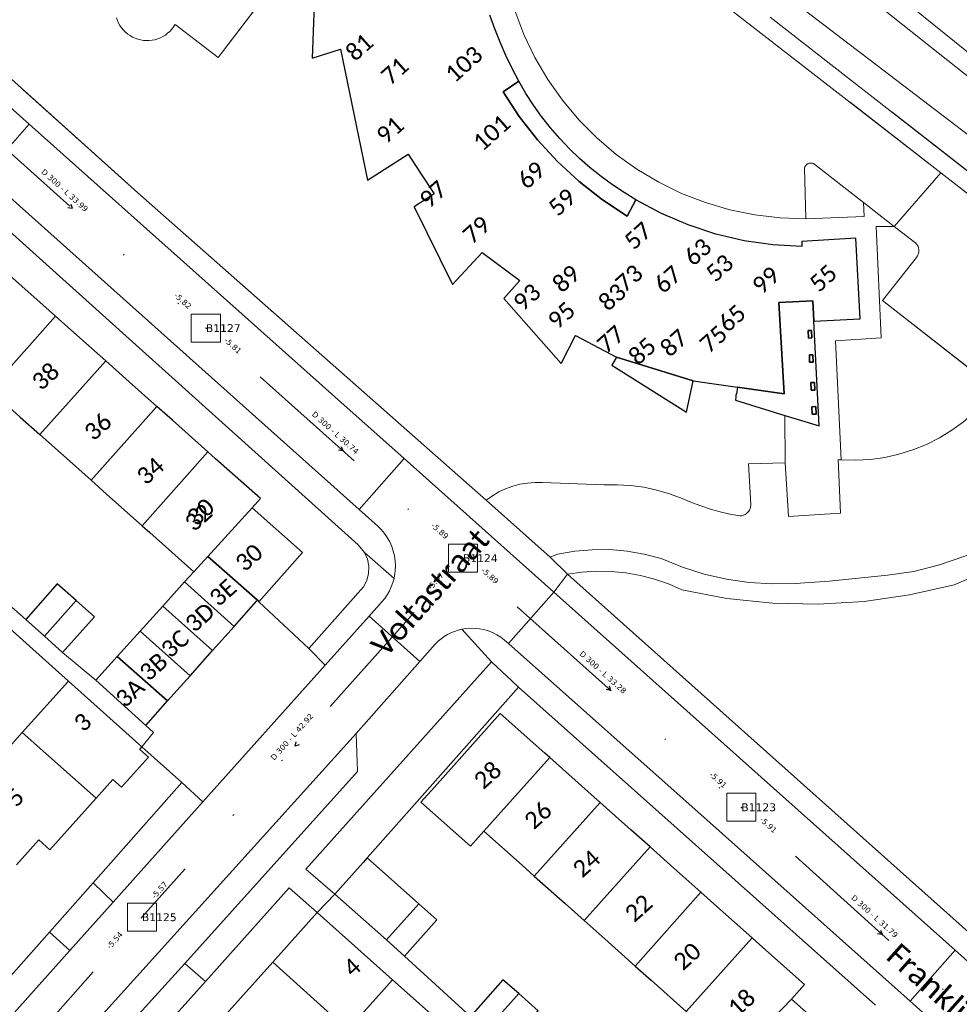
# Model space of a CAD drawing. Header units: metres. Extents: x 113074 to 114313, y 482627 to 483855.
# Tile 29 of 78: x 113258 to 113342, y 483489 to 483577. Entities that reach past the tile are written whole.
import ezdxf
from ezdxf.enums import TextEntityAlignment as Align

# ---------------------------------------------------------------- set-up
doc = ezdxf.new("R2010")
doc.units = ezdxf.units.M
doc.header["$MEASUREMENT"] = 0
doc.linetypes.add('DGN Style 2', pattern=[50.429501, 30.257701, -20.1718])
doc.linetypes.add('DGN Style 6', pattern=[30.473618, 0.016022, -6.408752, 11.215317, -6.408752, 0.016022, -6.408752])
for name, color, linetype, lineweight in [('BGT-Lijnen - BTD BEGROEID TERREINDEEL (v)', 94, 'Continuous', 13), ('BGT-Lijnen - BTD Groenvoorziening  heesters (v)', 94, 'Continuous', 13), ('BGT-Lijnen - Huisnummer overig (t)', 252, 'Continuous', 13), ('BGT-Lijnen - ORL Straatnaam (t)', 7, 'Continuous', 13), ('BGT-Lijnen - OTD Onverhard (v)', 7, 'Continuous', 13), ('BGT-Lijnen - OTD Open verharding (v)', 7, 'Continuous', 13), ('BGT-Lijnen - OWT Oever_ slootkant (v)', 4, 'Continuous', 13), ('BGT-Lijnen - Panddeel - over- of onderbouw (v)', 1, 'Continuous', 13), ('BGT-Lijnen - PND grondvlak pand (v_mv)', 1, 'Continuous', 13), ('BGT-Lijnen - WGD Inrit (v)', 7, 'Continuous', 13), ('BGT-Lijnen - WGD Parkeervlak (v)', 7, 'Continuous', 13), ('BGT-Lijnen - WGD Rijbaan - Lokale weg (v)', 7, 'Continuous', 13), ('BGT-Lijnen - WGD Rijbaan - Lokale weg verkeersdrempel (v)', 7, 'Continuous', 13), ('BGT-Lijnen - WGD Voetpad (v)', 7, 'Continuous', 13), ('BGT-Lijnen - WTD Waterloop  sloot (v)', 4, 'Continuous', 13), ('Riolering - BOBs', 7, 'Continuous', 13), ('Riolering - Gemengd riool', 7, 'Continuous', 13), ('Riolering - KNOOP_NUMMER', 7, 'Continuous', 13), ('Riolering - KNOOP_RIOOLPUT', 7, 'Continuous', 13), ('Riolering - Leidingtekst', 7, 'Continuous', 13), ('Riolering - Level 63', 7, 'Continuous', 13), ('Riolering - Stroomrichting', 7, 'Continuous', 13)]:
    doc.layers.add(name, color=color, linetype=linetype, lineweight=lineweight)
doc.styles.add('Style-Calibri', font='calibri.ttf')
doc.styles.add('Style-Verdana', font='verdana.ttf')

# ---------------------------------------------------------------- blocks, each defined once
blk = doc.blocks.new('rioput')
at = {"layer": 'Riolering - Level 63', "linetype": 'Continuous', "lineweight": 13}
blk.add_3dface([(-1.293, 1.244), (1.292, 1.244), (1.292, -1.244), (-1.293, -1.244)], dxfattribs=at)

msp = doc.modelspace()

# ---------------------------------------------------------------- linework, layer by layer
at = {"layer": 'BGT-Lijnen - BTD BEGROEID TERREINDEEL (v)', "linetype": 'DGN Style 2', "lineweight": 13, "flags": 128}
for points in [[(113359.562, 483550.357), (113324.865, 483577.423), (113286.632, 483608.069)], [(113220.988, 483604.9), (113227.891, 483598.351), (113268.532, 483561.747)], [(113292.171, 483600.784), (113320.076, 483579.116), (113340.088, 483563.534)], [(113287.722, 483589.562), (113275.686, 483573.83), (113271.857, 483576.755)], [(113286.603, 483574.559), (113284.082, 483573.767), (113284.435, 483583.298)], [(113266.824, 483576.886), (113266.718, 483577.119), (113266.633, 483577.361)], [(113267.096, 483576.453), (113266.95, 483576.663), (113266.824, 483576.886)], [(113267.441, 483576.074), (113267.26, 483576.256), (113267.096, 483576.453)], [(113271.563, 483576.336), (113271.389, 483576.148), (113271.199, 483575.976)], [(113271.857, 483576.755), (113271.719, 483576.539), (113271.563, 483576.336)], [(113267.847, 483575.764), (113267.637, 483575.91), (113267.441, 483576.074)], [(113268.303, 483575.53), (113268.07, 483575.637), (113267.847, 483575.764)], [(113268.793, 483575.382), (113268.544, 483575.445), (113268.303, 483575.53)], [(113269.301, 483575.323), (113269.046, 483575.341), (113268.793, 483575.382)], [(113270.309, 483575.478), (113270.063, 483575.405), (113269.812, 483575.355)], [(113270.776, 483575.687), (113270.547, 483575.572), (113270.309, 483575.478)], [(113271.199, 483575.976), (113270.994, 483575.822), (113270.776, 483575.687)], [(113269.812, 483575.355), (113269.557, 483575.327), (113269.301, 483575.323)], [(113292.635, 483565.193), (113289.01, 483562.882), (113286.603, 483574.559)], [(113294.939, 483561.654), (113293.728, 483563.517), (113292.635, 483565.193)], [(113327.943, 483564.03), (113327.927, 483563.983), (113328.041, 483559.447)], [(113327.987, 483564.119), (113327.963, 483564.075), (113327.943, 483564.03)], [(113328.045, 483564.199), (113328.014, 483564.16), (113327.987, 483564.119)], [(113328.116, 483564.268), (113328.079, 483564.235), (113328.045, 483564.199)], [(113328.197, 483564.325), (113328.155, 483564.298), (113328.116, 483564.268)], [(113328.287, 483564.367), (113328.241, 483564.348), (113328.197, 483564.325)], [(113328.382, 483564.394), (113328.334, 483564.383), (113328.287, 483564.367)], [(113328.48, 483564.405), (113328.431, 483564.401), (113328.382, 483564.394)], [(113328.579, 483564.399), (113328.53, 483564.404), (113328.48, 483564.405)], [(113328.676, 483564.376), (113328.628, 483564.389), (113328.579, 483564.399)], [(113333.179, 483560.904), (113328.722, 483564.359), (113328.676, 483564.376)], [(113340.088, 483563.534), (113362.777, 483545.867), (113361.243, 483543.875)], [(113268.532, 483561.747), (113299.579, 483534.382), (113300.126, 483534.766)], [(113296.564, 483553.582), (113293.164, 483560.499), (113294.939, 483561.654)], [(113328.041, 483559.447), (113333.248, 483559.652), (113333.179, 483560.904)], [(113334.315, 483558.761), (113334.769, 483548.84), (113330.701, 483548.561)], [(113337.732, 483557.375), (113335.932, 483558.77), (113334.315, 483558.761)], [(113337.863, 483557.262), (113337.8, 483557.321), (113337.732, 483557.375)], [(113337.97, 483557.127), (113337.92, 483557.197), (113337.863, 483557.262)], [(113338.052, 483556.974), (113338.015, 483557.052), (113337.97, 483557.127)], [(113338.104, 483556.809), (113338.081, 483556.893), (113338.052, 483556.974)], [(113302.566, 483553.946), (113299.216, 483556.445), (113296.564, 483553.582)], [(113337.9, 483556), (113337.953, 483556.068), (113338, 483556.141)], [(113338, 483556.141), (113338.039, 483556.218), (113338.072, 483556.298)], [(113338.072, 483556.298), (113338.096, 483556.381), (113338.114, 483556.465)], [(113338.124, 483556.638), (113338.118, 483556.724), (113338.104, 483556.809)], [(113338.114, 483556.465), (113338.123, 483556.551), (113338.124, 483556.638)], [(113344.6, 483544.56), (113334.883, 483552.167), (113337.9, 483556)], [(113306.247, 483546.544), (113301.143, 483552.339), (113302.566, 483553.946)], [(113311.191, 483547.108), (113307.538, 483549.043), (113306.247, 483546.544)], [(113330.701, 483548.561), (113331.209, 483537.962), (113332.505, 483537.928)], [(113317.415, 483542.217), (113310.761, 483546.392), (113311.191, 483547.108)], [(113321.974, 483544.447), (113318.007, 483545.016), (113317.415, 483542.217)], [(113321.829, 483543.765), (113321.84, 483543.791), (113321.853, 483543.815)], [(113321.853, 483543.815), (113321.869, 483543.839), (113321.974, 483544.447)], [(113321.772, 483543.275), (113321.823, 483543.571), (113321.816, 483543.598)], [(113326.207, 483537.691), (113326.168, 483541.926), (113321.772, 483543.275)], [(113321.81, 483543.654), (113321.811, 483543.682), (113321.814, 483543.71)], [(113321.816, 483543.598), (113321.812, 483543.626), (113321.81, 483543.654)], [(113321.814, 483543.71), (113321.82, 483543.738), (113321.829, 483543.765)], [(113339.946, 483539.921), (113341.051, 483540.598), (113342.098, 483541.364)], [(113337.586, 483538.85), (113338.788, 483539.337), (113339.946, 483539.921)], [(113335.084, 483538.18), (113336.349, 483538.464), (113337.586, 483538.85)], [(113323.141, 483533.973), (113322.95, 483537.607), (113326.207, 483537.691)], [(113332.505, 483537.928), (113333.8, 483538.001), (113335.084, 483538.18)], [(113302.586, 483535.783), (113303.246, 483535.896), (113303.912, 483535.952)], [(113303.912, 483535.952), (113304.581, 483535.948), (113310.044, 483535.732)], [(113300.126, 483534.766), (113300.705, 483535.101), (113301.311, 483535.383)], [(113301.311, 483535.383), (113301.94, 483535.611), (113302.586, 483535.783)], [(113310.044, 483535.732), (113311.237, 483535.747), (113312.427, 483535.674)], [(113312.427, 483535.674), (113313.609, 483535.514), (113314.776, 483535.267)], [(113314.776, 483535.267), (113315.921, 483534.935), (113317.039, 483534.52)], [(113317.039, 483534.52), (113317.861, 483534.166), (113318.698, 483533.849)], [(113318.698, 483533.849), (113319.549, 483533.57), (113320.411, 483533.33)], [(113320.411, 483533.33), (113321.284, 483533.128), (113322.164, 483532.966)], [(113322.801, 483533.204), (113322.864, 483533.264), (113322.922, 483533.329)], [(113322.922, 483533.329), (113322.973, 483533.399), (113323.019, 483533.473)], [(113323.019, 483533.473), (113323.057, 483533.55), (113323.089, 483533.631)], [(113323.089, 483533.631), (113323.113, 483533.715), (113323.13, 483533.8)], [(113323.13, 483533.8), (113323.139, 483533.886), (113323.141, 483533.973)], [(113322.164, 483532.966), (113322.251, 483532.97), (113322.337, 483532.982)], [(113322.337, 483532.982), (113322.421, 483533.002), (113322.504, 483533.028)], [(113322.504, 483533.028), (113322.584, 483533.062), (113322.66, 483533.103)], [(113322.66, 483533.103), (113322.733, 483533.151), (113322.801, 483533.204)]]:
    msp.add_lwpolyline(points, dxfattribs=at)
at = {"layer": 'BGT-Lijnen - BTD Groenvoorziening  heesters (v)', "linetype": 'DGN Style 2', "lineweight": 13, "flags": 128}
for points in [[(113300.05, 483519.959), (113286.032, 483504.292), (113283.521, 483501.485)], [(113302.461, 483517.715), (113301.852, 483518.259), (113300.05, 483519.959)], [(113293.414, 483507.503), (113302.461, 483517.715)], [(113288.614, 483502.092), (113288.966, 483502.489), (113293.414, 483507.503)], [(113283.521, 483501.485), (113286.098, 483499.257), (113288.614, 483502.092)]]:
    msp.add_lwpolyline(points, dxfattribs=at)
at = {"layer": 'BGT-Lijnen - OTD Onverhard (v)', "linetype": 'Continuous', "lineweight": 13, "flags": 128}
msp.add_lwpolyline([(113333.159, 483581.842), (113364.78, 483556.294), (113367.124, 483558.958)], dxfattribs=at)
at = {"layer": 'BGT-Lijnen - OTD Open verharding (v)', "linetype": 'Continuous', "lineweight": 13, "flags": 128}
for points in [[(113271.857, 483576.755), (113275.686, 483573.83), (113287.722, 483589.562)], [(113335.932, 483558.77), (113340.088, 483563.534), (113320.076, 483579.116)], [(113266.633, 483577.361), (113266.718, 483577.119), (113266.824, 483576.886)], [(113299.913, 483577.579), (113300.352, 483576.372), (113300.828, 483575.179)], [(113303.917, 483573.828), (113302.94, 483575.877), (113302.138, 483578.001)], [(113302.138, 483578.001), (113302.94, 483575.877), (113303.917, 483573.828)], [(113266.824, 483576.886), (113266.95, 483576.663), (113267.096, 483576.453)], [(113267.096, 483576.453), (113267.26, 483576.256), (113267.441, 483576.074)], [(113271.199, 483575.976), (113271.389, 483576.148), (113271.563, 483576.336)], [(113271.563, 483576.336), (113271.719, 483576.539), (113271.857, 483576.755)], [(113267.441, 483576.074), (113267.637, 483575.91), (113267.847, 483575.764)], [(113267.847, 483575.764), (113268.07, 483575.637), (113268.303, 483575.53)], [(113268.303, 483575.53), (113268.544, 483575.445), (113268.793, 483575.382)], [(113268.793, 483575.382), (113269.046, 483575.341), (113269.301, 483575.323)], [(113269.812, 483575.355), (113270.063, 483575.405), (113270.309, 483575.478)], [(113270.309, 483575.478), (113270.547, 483575.572), (113270.776, 483575.687)], [(113270.776, 483575.687), (113270.994, 483575.822), (113271.199, 483575.976)], [(113269.301, 483575.323), (113269.557, 483575.327), (113269.812, 483575.355)], [(113300.828, 483575.179), (113301.34, 483574.001), (113301.888, 483572.84)], [(113306.368, 483570.011), (113305.062, 483571.868), (113303.917, 483573.828)], [(113303.917, 483573.828), (113305.062, 483571.868), (113306.368, 483570.011)], [(113301.888, 483572.84), (113302.472, 483571.696), (113301.075, 483570.77)], [(113301.075, 483570.77), (113302.522, 483568.565), (113304.144, 483566.485)], [(113309.423, 483566.658), (113307.825, 483568.271), (113306.368, 483570.011)], [(113306.368, 483570.011), (113307.825, 483568.271), (113309.423, 483566.658)], [(113312.997, 483563.863), (113311.15, 483565.186), (113309.423, 483566.658)], [(113309.423, 483566.658), (113311.15, 483565.186), (113312.997, 483563.863)], [(113304.144, 483566.485), (113305.929, 483564.543), (113307.866, 483562.753)], [(113325.77, 483559.522), (113328.041, 483559.447), (113327.927, 483563.983)], [(113327.927, 483563.983), (113327.943, 483564.03), (113327.963, 483564.075)], [(113327.963, 483564.075), (113327.987, 483564.119), (113328.014, 483564.16)], [(113328.014, 483564.16), (113328.045, 483564.199), (113328.079, 483564.235)], [(113328.079, 483564.235), (113328.116, 483564.268), (113328.155, 483564.298)], [(113328.155, 483564.298), (113328.197, 483564.325), (113328.241, 483564.348)], [(113328.241, 483564.348), (113328.287, 483564.367), (113328.334, 483564.383)], [(113328.334, 483564.383), (113328.382, 483564.394), (113328.431, 483564.401)], [(113328.431, 483564.401), (113328.48, 483564.405), (113328.53, 483564.404)], [(113328.53, 483564.404), (113328.579, 483564.399), (113328.628, 483564.389)], [(113328.628, 483564.389), (113328.676, 483564.376), (113328.722, 483564.359)], [(113328.722, 483564.359), (113333.179, 483560.904), (113335.932, 483558.77)], [(113316.99, 483561.703), (113314.948, 483562.699), (113312.997, 483563.863)], [(113312.997, 483563.863), (113314.948, 483562.699), (113316.99, 483561.703)], [(113340.088, 483563.534), (113335.932, 483558.77), (113337.732, 483557.375)], [(113361.243, 483543.875), (113362.777, 483545.867), (113340.088, 483563.534)], [(113307.866, 483562.753), (113309.942, 483561.126), (113312.144, 483559.673)], [(113321.288, 483560.243), (113319.108, 483560.883), (113316.99, 483561.703)], [(113316.99, 483561.703), (113319.108, 483560.883), (113321.288, 483560.243)], [(113312.144, 483559.673), (113312.922, 483561.131), (113315.204, 483559.909)], [(113335.932, 483558.77), (113333.179, 483560.904), (113333.248, 483559.652)], [(113315.204, 483559.909), (113317.584, 483558.891), (113320.043, 483558.083)], [(113325.77, 483559.522), (113323.514, 483559.788), (113321.288, 483560.243)], [(113321.288, 483560.243), (113323.514, 483559.788), (113325.77, 483559.522)], [(113333.248, 483559.652), (113328.041, 483559.447), (113325.77, 483559.522)], [(113334.769, 483548.84), (113334.315, 483558.761), (113335.932, 483558.77)], [(113320.043, 483558.083), (113322.563, 483557.493), (113325.125, 483557.124)], [(113325.125, 483557.124), (113327.709, 483556.979), (113327.7, 483557.407)], [(113327.7, 483557.407), (113332.496, 483557.713), (113332.888, 483550.543)], [(113337.732, 483557.375), (113337.8, 483557.321), (113337.863, 483557.262)], [(113337.863, 483557.262), (113337.92, 483557.197), (113337.97, 483557.127)], [(113337.97, 483557.127), (113338.015, 483557.052), (113338.052, 483556.974)], [(113338.052, 483556.974), (113338.081, 483556.893), (113338.104, 483556.809)], [(113338, 483556.141), (113337.953, 483556.068), (113337.9, 483556)], [(113338.072, 483556.298), (113338.039, 483556.218), (113338, 483556.141)], [(113338.114, 483556.465), (113338.096, 483556.381), (113338.072, 483556.298)], [(113338.104, 483556.809), (113338.118, 483556.724), (113338.124, 483556.638)], [(113338.124, 483556.638), (113338.123, 483556.551), (113338.114, 483556.465)], [(113337.9, 483556), (113334.883, 483552.167), (113344.6, 483544.56)], [(113328.67, 483552.137), (113325.65, 483551.975), (113326.119, 483543.852)], [(113332.888, 483550.543), (113328.762, 483550.333), (113328.67, 483552.137)], [(113328.284, 483548.812), (113328.253, 483549.484), (113328.566, 483549.498)], [(113328.566, 483549.498), (113328.597, 483548.826), (113328.284, 483548.812)], [(113331.209, 483537.962), (113330.701, 483548.561), (113334.769, 483548.84)], [(113328.386, 483546.674), (113328.372, 483547.327), (113328.682, 483547.334)], [(113328.682, 483547.334), (113328.696, 483546.681), (113328.386, 483546.674)], [(113318.007, 483545.016), (113311.191, 483547.108), (113310.761, 483546.392)], [(113310.761, 483546.392), (113317.415, 483542.217), (113318.007, 483545.016)], [(113328.521, 483544.159), (113328.492, 483544.847), (113328.817, 483544.861)], [(113328.817, 483544.861), (113328.846, 483544.173), (113328.521, 483544.159)], [(113321.869, 483543.839), (113321.853, 483543.815), (113321.84, 483543.791)], [(113326.119, 483543.852), (113321.974, 483544.447), (113321.869, 483543.839)], [(113321.823, 483543.571), (113321.772, 483543.275), (113326.168, 483541.926)], [(113321.811, 483543.682), (113321.81, 483543.654), (113321.812, 483543.626)], [(113321.82, 483543.738), (113321.814, 483543.71), (113321.811, 483543.682)], [(113321.812, 483543.626), (113321.816, 483543.598), (113321.823, 483543.571)], [(113321.84, 483543.791), (113321.829, 483543.765), (113321.82, 483543.738)], [(113328.631, 483542.019), (113328.598, 483542.694), (113328.93, 483542.71)], [(113328.93, 483542.71), (113328.963, 483542.035), (113328.631, 483542.019)], [(113343.078, 483542.213), (113342.098, 483541.364), (113341.051, 483540.598)], [(113326.168, 483541.926), (113326.207, 483537.691), (113326.514, 483532.924)], [(113341.051, 483540.598), (113339.946, 483539.921), (113338.788, 483539.337)], [(113338.788, 483539.337), (113337.586, 483538.85), (113336.349, 483538.464)], [(113326.514, 483532.924), (113326.207, 483537.691), (113322.95, 483537.607)], [(113330.923, 483537.984), (113331.15, 483533.196), (113326.514, 483532.924)], [(113326.514, 483532.924), (113331.15, 483533.196), (113330.923, 483537.984)], [(113331.209, 483537.962), (113331.066, 483537.972), (113330.923, 483537.984)], [(113330.923, 483537.984), (113331.066, 483537.972), (113331.209, 483537.962)], [(113333.8, 483538.001), (113332.505, 483537.928), (113331.209, 483537.962)], [(113336.349, 483538.464), (113335.084, 483538.18), (113333.8, 483538.001)], [(113322.95, 483537.607), (113323.141, 483533.973), (113323.139, 483533.886)], [(113303.246, 483535.896), (113302.586, 483535.783), (113301.94, 483535.611)], [(113304.581, 483535.948), (113303.912, 483535.952), (113303.246, 483535.896)], [(113311.237, 483535.747), (113310.044, 483535.732), (113304.581, 483535.948)], [(113300.705, 483535.101), (113300.126, 483534.766), (113299.579, 483534.382)], [(113301.94, 483535.611), (113301.311, 483535.383), (113300.705, 483535.101)], [(113313.609, 483535.514), (113312.427, 483535.674), (113311.237, 483535.747)], [(113315.921, 483534.935), (113314.776, 483535.267), (113313.609, 483535.514)], [(113299.579, 483534.382), (113305.263, 483529.295), (113305.943, 483529.563)], [(113317.861, 483534.166), (113317.039, 483534.52), (113315.921, 483534.935)], [(113319.549, 483533.57), (113318.698, 483533.849), (113317.861, 483534.166)], [(113321.284, 483533.128), (113320.411, 483533.33), (113319.549, 483533.57)], [(113322.864, 483533.264), (113322.801, 483533.204), (113322.733, 483533.151)], [(113322.973, 483533.399), (113322.922, 483533.329), (113322.864, 483533.264)], [(113323.057, 483533.55), (113323.019, 483533.473), (113322.973, 483533.399)], [(113323.113, 483533.715), (113323.089, 483533.631), (113323.057, 483533.55)], [(113323.139, 483533.886), (113323.13, 483533.8), (113323.113, 483533.715)], [(113322.251, 483532.97), (113322.164, 483532.966), (113321.284, 483533.128)], [(113322.421, 483533.002), (113322.337, 483532.982), (113322.251, 483532.97)], [(113322.584, 483533.062), (113322.504, 483533.028), (113322.421, 483533.002)], [(113322.733, 483533.151), (113322.66, 483533.103), (113322.584, 483533.062)], [(113305.943, 483529.563), (113307.476, 483529.825), (113309.025, 483529.957)], [(113309.025, 483529.957), (113307.476, 483529.825), (113305.943, 483529.563)], [(113309.025, 483529.957), (113310.58, 483529.958), (113312.13, 483529.828)], [(113312.13, 483529.828), (113310.58, 483529.958), (113309.025, 483529.957)], [(113312.13, 483529.828), (113313.663, 483529.569), (113315.169, 483529.181)], [(113315.169, 483529.181), (113313.663, 483529.569), (113312.13, 483529.828)], [(113339.973, 483528.591), (113342.212, 483529.366), (113344.371, 483530.343)], [(113344.371, 483530.343), (113342.212, 483529.366), (113339.973, 483528.591)], [(113305.943, 483529.563), (113305.263, 483529.295), (113306.809, 483527.774)], [(113315.169, 483529.181), (113317.058, 483528.403), (113319.004, 483527.782)], [(113319.004, 483527.782), (113317.058, 483528.403), (113315.169, 483529.181)], [(113306.809, 483527.774), (113308.105, 483527.959), (113309.412, 483528.04)], [(113309.412, 483528.04), (113310.721, 483528.017), (113312.024, 483527.891)], [(113335.328, 483527.671), (113337.671, 483528.024), (113339.973, 483528.591)], [(113339.973, 483528.591), (113337.671, 483528.024), (113335.328, 483527.671)], [(113341.255, 483526.828), (113343.135, 483527.623), (113344.968, 483528.522)], [(113312.024, 483527.891), (113313.313, 483527.662), (113314.579, 483527.331)], [(113314.579, 483527.331), (113315.816, 483526.901), (113317.014, 483526.374)], [(113319.004, 483527.782), (113320.995, 483527.325), (113323.017, 483527.033)], [(113323.017, 483527.033), (113320.995, 483527.325), (113319.004, 483527.782)], [(113327.099, 483526.954), (113330.12, 483527.136), (113335.328, 483527.671)], [(113335.328, 483527.671), (113330.12, 483527.136), (113327.099, 483526.954)], [(113317.014, 483526.374), (113321.024, 483525.616), (113325.083, 483525.19)], [(113323.017, 483527.033), (113325.056, 483526.909), (113327.099, 483526.954)], [(113327.099, 483526.954), (113325.056, 483526.909), (113323.017, 483527.033)], [(113333.237, 483525.343), (113337.276, 483525.921), (113341.255, 483526.828)], [(113325.083, 483525.19), (113329.163, 483525.099), (113333.237, 483525.343)]]:
    msp.add_lwpolyline(points, dxfattribs=at)
at = {"layer": 'BGT-Lijnen - OWT Oever_ slootkant (v)', "linetype": 'Continuous', "lineweight": 13, "flags": 128}
for points in [[(113361.435, 483552.488), (113324.89, 483580.379), (113287.806, 483609.006)], [(113363.899, 483555.292), (113364.78, 483556.294), (113333.159, 483581.842)], [(113330.951, 483581.296), (113349.596, 483566.515), (113363.899, 483555.292)], [(113324.865, 483577.423), (113359.562, 483550.357), (113361.435, 483552.488)]]:
    msp.add_lwpolyline(points, dxfattribs=at)
at = {"layer": 'BGT-Lijnen - Panddeel - over- of onderbouw (v)', "linetype": 'DGN Style 2', "lineweight": 25, "flags": 128}
for points in [[(113302.472, 483571.696), (113301.075, 483570.77), (113302.522, 483568.565)], [(113303.786, 483569.57), (113303.105, 483570.618), (113302.472, 483571.696)], [(113305.3, 483567.556), (113304.514, 483568.554), (113303.786, 483569.57)], [(113302.522, 483568.565), (113304.144, 483566.485), (113305.929, 483564.543)], [(113307.005, 483565.672), (113306.131, 483566.594), (113305.3, 483567.556)], [(113308.838, 483563.983), (113307.903, 483564.807), (113307.005, 483565.672)], [(113305.929, 483564.543), (113307.866, 483562.753), (113309.942, 483561.126)], [(113310.816, 483562.465), (113309.81, 483563.202), (113308.838, 483563.983)], [(113312.922, 483561.131), (113311.854, 483561.774), (113310.816, 483562.465)], [(113309.942, 483561.126), (113312.144, 483559.673), (113312.922, 483561.131)], [(113325.65, 483551.975), (113326.119, 483543.852), (113321.974, 483544.447)], [(113328.762, 483550.333), (113328.67, 483552.137), (113325.65, 483551.975)], [(113327.366, 483541.559), (113329.231, 483540.987), (113328.762, 483550.333)], [(113328.284, 483548.812), (113328.253, 483549.484), (113328.566, 483549.498)], [(113328.566, 483549.498), (113328.597, 483548.826), (113328.284, 483548.812)], [(113328.386, 483546.674), (113328.372, 483547.327), (113328.682, 483547.334)], [(113328.682, 483547.334), (113328.696, 483546.681), (113328.386, 483546.674)], [(113311.191, 483547.108), (113310.761, 483546.392), (113317.415, 483542.217)], [(113317.415, 483542.217), (113318.007, 483545.016), (113311.191, 483547.108)], [(113328.521, 483544.159), (113328.492, 483544.847), (113328.817, 483544.861)], [(113328.817, 483544.861), (113328.846, 483544.173), (113328.521, 483544.159)], [(113321.853, 483543.815), (113321.84, 483543.791), (113321.829, 483543.765)], [(113321.974, 483544.447), (113321.869, 483543.839), (113321.853, 483543.815)], [(113321.816, 483543.598), (113321.823, 483543.571), (113321.772, 483543.275)], [(113321.772, 483543.275), (113326.168, 483541.926), (113327.366, 483541.559)], [(113321.814, 483543.71), (113321.811, 483543.682), (113321.81, 483543.654)], [(113321.81, 483543.654), (113321.812, 483543.626), (113321.816, 483543.598)], [(113321.829, 483543.765), (113321.82, 483543.738), (113321.814, 483543.71)], [(113328.631, 483542.019), (113328.598, 483542.694), (113328.93, 483542.71)], [(113328.93, 483542.71), (113328.963, 483542.035), (113328.631, 483542.019)]]:
    msp.add_lwpolyline(points, dxfattribs=at)
at = {"layer": 'BGT-Lijnen - PND grondvlak pand (v_mv)', "linetype": 'Continuous', "lineweight": 25, "flags": 128}
for points in [[(113284.435, 483583.298), (113284.082, 483573.767), (113286.603, 483574.559)], [(113300.828, 483575.179), (113300.352, 483576.372), (113299.913, 483577.579)], [(113286.603, 483574.559), (113289.01, 483562.882), (113292.635, 483565.193)], [(113301.888, 483572.84), (113301.34, 483574.001), (113300.828, 483575.179)], [(113301.075, 483570.77), (113302.472, 483571.696), (113301.888, 483572.84)], [(113302.522, 483568.565), (113301.075, 483570.77)], [(113305.929, 483564.543), (113304.144, 483566.485), (113302.522, 483568.565)], [(113292.635, 483565.193), (113293.728, 483563.517), (113294.939, 483561.654)], [(113309.942, 483561.126), (113307.866, 483562.753), (113305.929, 483564.543)], [(113294.939, 483561.654), (113293.164, 483560.499), (113296.564, 483553.582)], [(113312.922, 483561.131), (113312.144, 483559.673), (113309.942, 483561.126)], [(113317.584, 483558.891), (113315.204, 483559.909), (113312.922, 483561.131)], [(113322.563, 483557.493), (113320.043, 483558.083), (113317.584, 483558.891)], [(113327.709, 483556.979), (113325.125, 483557.124), (113322.563, 483557.493)], [(113332.496, 483557.713), (113327.7, 483557.407), (113327.709, 483556.979)], [(113328.762, 483550.333), (113332.888, 483550.543), (113332.496, 483557.713)], [(113296.564, 483553.582), (113299.216, 483556.445), (113302.566, 483553.946)], [(113261.215, 483550.764), (113260.071, 483551.784), (113256.637, 483554.843)], [(113302.566, 483553.946), (113301.143, 483552.339), (113306.247, 483546.544)], [(113321.974, 483544.447), (113326.119, 483543.852), (113325.65, 483551.975)], [(113325.65, 483551.975), (113328.67, 483552.137), (113328.762, 483550.333)], [(113254.21, 483545.207), (113255.349, 483544.192), (113261.215, 483550.764)], [(113261.215, 483550.764), (113255.349, 483544.192), (113258.059, 483541.778)], [(113265.684, 483546.782), (113263.919, 483548.355), (113261.215, 483550.764)], [(113328.566, 483549.498), (113328.253, 483549.484), (113328.284, 483548.812)], [(113328.284, 483548.812), (113328.597, 483548.826), (113328.566, 483549.498)], [(113306.247, 483546.544), (113307.538, 483549.043), (113311.191, 483547.108)], [(113328.682, 483547.334), (113328.372, 483547.327), (113328.386, 483546.674)], [(113328.386, 483546.674), (113328.696, 483546.681), (113328.682, 483547.334)], [(113258.059, 483541.778), (113259.82, 483540.209), (113265.684, 483546.782)], [(113265.684, 483546.782), (113259.82, 483540.209), (113261.908, 483538.348)], [(113270.249, 483542.715), (113267.769, 483544.925), (113265.684, 483546.782)], [(113311.191, 483547.108), (113318.007, 483545.016), (113321.974, 483544.447)], [(113328.817, 483544.861), (113328.492, 483544.847), (113328.521, 483544.159)], [(113328.521, 483544.159), (113328.846, 483544.173), (113328.817, 483544.861)], [(113261.908, 483538.348), (113264.37, 483536.154), (113270.249, 483542.715)], [(113270.249, 483542.715), (113264.37, 483536.154), (113265.757, 483534.918)], [(113274.767, 483538.69), (113271.618, 483541.495), (113270.249, 483542.715)], [(113328.93, 483542.71), (113328.598, 483542.694), (113328.631, 483542.019)], [(113328.631, 483542.019), (113328.963, 483542.035), (113328.93, 483542.71)], [(113265.757, 483534.918), (113268.934, 483532.087), (113274.767, 483538.69)], [(113275.467, 483538.066), (113274.767, 483538.69), (113268.934, 483532.087)], [(113278.737, 483533.686), (113279.465, 483534.503), (113275.467, 483538.066)], [(113273.53, 483527.992), (113274.78, 483529.358), (113278.737, 483533.686)], [(113278.737, 483533.686), (113274.78, 483529.358), (113279.203, 483525.469)], [(113283.21, 483529.7), (113278.737, 483533.686)], [(113268.934, 483532.087), (113269.606, 483531.488), (113273.53, 483527.992)], [(113279.203, 483525.469), (113274.78, 483529.358), (113273.53, 483527.992)], [(113279.203, 483525.469), (113279.307, 483525.314), (113283.21, 483529.7)], [(113273.53, 483527.992), (113272.704, 483527.077), (113277.113, 483523.121)], [(113263.047, 483525.424), (113261.365, 483526.92), (113258.555, 483523.742)], [(113272.704, 483527.077), (113270.755, 483524.92), (113275.197, 483520.969)], [(113275.197, 483520.969), (113277.113, 483523.121), (113272.704, 483527.077)], [(113258.555, 483523.742), (113260.234, 483522.241), (113263.047, 483525.424)], [(113263.047, 483525.424), (113260.234, 483522.241), (113261.84, 483520.805)], [(113261.84, 483520.805), (113264.668, 483523.983), (113263.047, 483525.424)], [(113277.113, 483523.121), (113279.111, 483525.365), (113279.203, 483525.469)], [(113270.755, 483524.92), (113268.753, 483522.703), (113273.19, 483518.715)], [(113273.19, 483518.715), (113275.197, 483520.969), (113270.755, 483524.92)], [(113268.753, 483522.703), (113266.699, 483520.429), (113271.196, 483516.475)], [(113271.196, 483516.475), (113273.19, 483518.715), (113268.753, 483522.703)], [(113266.699, 483520.429), (113264.796, 483518.322), (113269.255, 483514.295)], [(113269.255, 483514.295), (113271.196, 483516.475), (113266.699, 483520.429)], [(113262.365, 483518.252), (113258.251, 483513.666), (113264.818, 483507.808)], [(113268.712, 483512.149), (113268.912, 483512.372), (113262.365, 483518.252)], [(113300.818, 483515.368), (113294.957, 483508.791), (113293.759, 483507.447)], [(113305.242, 483511.425), (113304.799, 483511.82), (113300.818, 483515.368)], [(113258.251, 483513.666), (113254.29, 483509.251), (113252.056, 483511.255)], [(113260.694, 483503.211), (113264.818, 483507.808), (113258.251, 483513.666)], [(113267.075, 483508.781), (113269.478, 483511.461), (113268.712, 483512.149)], [(113305.242, 483511.425), (113299.364, 483504.864), (113302.771, 483501.828)], [(113299.364, 483504.864), (113305.242, 483511.425)], [(113309.719, 483507.437), (113308.632, 483508.406), (113305.242, 483511.425)], [(113264.818, 483507.808), (113266.308, 483509.469), (113267.075, 483508.781)], [(113293.759, 483507.447), (113298.166, 483503.52), (113299.364, 483504.864)], [(113302.771, 483501.828), (113303.851, 483500.866), (113309.719, 483507.437)], [(113309.719, 483507.437), (113303.851, 483500.866), (113306.603, 483498.414)], [(113314.181, 483503.461), (113312.464, 483504.991), (113309.719, 483507.437)], [(113257.732, 483501.885), (113259.712, 483504.092), (113260.694, 483503.211)], [(113306.603, 483498.414), (113308.303, 483496.899), (113314.181, 483503.461)], [(113314.181, 483503.461), (113308.303, 483496.899), (113310.435, 483494.999)], [(113318.696, 483499.438), (113316.296, 483501.577), (113314.181, 483503.461)], [(113288.614, 483502.092), (113286.098, 483499.257), (113290.69, 483495.182)], [(113288.966, 483502.489), (113288.614, 483502.092)], [(113290.69, 483495.182), (113293.573, 483498.4), (113288.966, 483502.489)], [(113310.435, 483494.999), (113312.849, 483492.849), (113318.696, 483499.438)], [(113318.696, 483499.438), (113312.849, 483492.849), (113314.267, 483491.585)], [(113323.26, 483495.371), (113320.128, 483498.162), (113318.696, 483499.438)], [(113293.573, 483498.4), (113290.69, 483495.182), (113292.309, 483493.745)], [(113292.309, 483493.745), (113295.177, 483496.977), (113293.573, 483498.4)], [(113284.526, 483497.61), (113280.555, 483493.185), (113287.252, 483487.175)], [(113287.252, 483487.175), (113291.243, 483491.624), (113284.526, 483497.61)], [(113314.267, 483491.585), (113317.391, 483488.801), (113323.26, 483495.371)], [(113323.26, 483495.371), (113317.391, 483488.801), (113318.099, 483488.17)], [(113327.939, 483491.202), (113323.96, 483494.748), (113323.26, 483495.371)], [(113287.252, 483487.175), (113280.555, 483493.185), (113276.388, 483488.543)], [(113302.475, 483490.394), (113301.062, 483491.635), (113298.185, 483488.361)], [(113322.932, 483485.931), (113326.775, 483489.887), (113327.939, 483491.202)], [(113298.185, 483488.361), (113299.565, 483487.147), (113302.475, 483490.394)], [(113302.475, 483490.394), (113299.565, 483487.147), (113301.364, 483485.617)], [(113301.364, 483485.617), (113304.216, 483488.865), (113302.475, 483490.394)], [(113331.202, 483485.965), (113326.775, 483489.887), (113322.932, 483485.931)]]:
    msp.add_lwpolyline(points, dxfattribs=at)
at = {"layer": 'BGT-Lijnen - WGD Inrit (v)', "linetype": 'Continuous', "lineweight": 13, "flags": 128}
for points in [[(113279.307, 483525.314), (113279.203, 483525.469), (113279.111, 483525.365)], [(113279.111, 483525.365), (113277.113, 483523.121), (113275.197, 483520.969)], [(113285.236, 483519.653), (113283.768, 483521.141), (113279.307, 483525.314)], [(113275.197, 483520.969), (113273.19, 483518.715), (113271.196, 483516.475)], [(113272.447, 483509.197), (113274.347, 483507.491), (113285.236, 483519.653)], [(113271.196, 483516.475), (113269.255, 483514.295), (113269.943, 483513.651)], [(113269.943, 483513.651), (113268.912, 483512.372), (113272.447, 483509.197)], [(113266.347, 483498.555), (113264.556, 483500.263), (113260.679, 483495.874)], [(113260.679, 483495.874), (113262.479, 483494.234), (113266.347, 483498.555)], [(113274.563, 483491.472), (113272.718, 483493.092), (113268.342, 483488.233)], [(113268.342, 483488.233), (113270.125, 483486.512), (113274.563, 483491.472)]]:
    msp.add_lwpolyline(points, dxfattribs=at)
at = {"layer": 'BGT-Lijnen - WGD Parkeervlak (v)', "linetype": 'Continuous', "lineweight": 13, "flags": 128}
for points in [[(113288.112, 483510.187), (113287.979, 483513.567), (113263.214, 483486.13)], [(113268.342, 483488.233), (113272.718, 483493.092), (113288.112, 483510.187)]]:
    msp.add_lwpolyline(points, dxfattribs=at)
at = {"layer": 'BGT-Lijnen - WGD Rijbaan - Lokale weg (v)', "linetype": 'Continuous', "lineweight": 13, "flags": 128}
for points in [[(113258.851, 483567.882), (113254.869, 483563.369), (113274.545, 483545.792)], [(113292.277, 483538.075), (113286.102, 483543.588), (113258.851, 483567.882)], [(113274.545, 483545.792), (113288.271, 483533.533), (113292.277, 483538.075)], [(113325.16, 483508.714), (113305.607, 483526.172), (113301.559, 483521.583)], [(113289.154, 483524.03), (113285.236, 483519.653), (113274.347, 483507.491)], [(113287.979, 483513.567), (113293.654, 483519.978), (113289.154, 483524.03)], [(113301.559, 483521.583), (113319.517, 483505.606), (113337.358, 483489.723)], [(113261.789, 483484.474), (113263.214, 483486.13), (113287.979, 483513.567)], [(113337.358, 483489.723), (113341.351, 483494.26), (113325.16, 483508.714)], [(113274.347, 483507.491), (113266.347, 483498.555), (113262.479, 483494.234)], [(113262.479, 483494.234), (113253.996, 483484.758), (113250.207, 483480.526)]]:
    msp.add_lwpolyline(points, dxfattribs=at)
at = {"layer": 'BGT-Lijnen - WGD Rijbaan - Lokale weg verkeersdrempel (v)', "linetype": 'Continuous', "lineweight": 13, "flags": 128}
for points in [[(113254.869, 483563.369), (113258.851, 483567.882), (113252.235, 483573.78)], [(113292.277, 483538.075), (113288.271, 483533.533), (113289.922, 483532.059)], [(113305.607, 483526.172), (113305.599, 483526.18), (113292.277, 483538.075)], [(113289.922, 483532.059), (113290.234, 483531.745), (113290.516, 483531.403)], [(113290.516, 483531.403), (113290.765, 483531.037), (113290.98, 483530.65)], [(113290.98, 483530.65), (113291.159, 483530.245), (113291.3, 483529.826)], [(113291.3, 483529.826), (113291.403, 483529.395), (113291.466, 483528.957)], [(113291.466, 483528.957), (113291.488, 483528.514), (113291.47, 483528.072)], [(113291.47, 483528.072), (113291.445, 483527.846), (113291.41, 483527.622)], [(113291.41, 483527.622), (113291.364, 483527.4), (113291.259, 483527.017)], [(113290.956, 483526.282), (113290.761, 483525.936), (113290.537, 483525.607)], [(113291.259, 483527.017), (113291.122, 483526.643), (113290.956, 483526.282)], [(113290.537, 483525.607), (113290.288, 483525.297), (113289.154, 483524.03)], [(113301.219, 483521.886), (113301.559, 483521.583), (113305.607, 483526.172)], [(113289.154, 483524.03), (113293.654, 483519.978), (113295.045, 483521.549)], [(113296.756, 483522.675), (113297.083, 483522.782), (113297.418, 483522.863)], [(113297.418, 483522.863), (113297.806, 483522.924), (113298.198, 483522.952)], [(113298.198, 483522.952), (113298.591, 483522.945), (113298.981, 483522.903)], [(113298.981, 483522.903), (113299.367, 483522.828), (113299.744, 483522.719)], [(113295.045, 483521.549), (113295.291, 483521.79), (113295.555, 483522.011)], [(113295.555, 483522.011), (113295.835, 483522.211), (113296.13, 483522.389)], [(113296.13, 483522.389), (113296.437, 483522.544), (113296.756, 483522.675)], [(113299.744, 483522.719), (113300.141, 483522.564), (113300.521, 483522.373)], [(113300.521, 483522.373), (113300.882, 483522.146), (113301.219, 483521.886)], [(113347.744, 483488.553), (113341.351, 483494.26), (113337.358, 483489.723)], [(113337.358, 483489.723), (113338.479, 483488.725), (113338.786, 483488.406)]]:
    msp.add_lwpolyline(points, dxfattribs=at)
at = {"layer": 'BGT-Lijnen - WGD Voetpad (v)', "linetype": 'Continuous', "lineweight": 13, "flags": 128}
for points in [[(113268.532, 483561.747), (113227.891, 483598.351)], [(113252.235, 483573.78), (113258.851, 483567.882), (113286.102, 483543.588)], [(113251.772, 483563.127), (113288.175, 483530.399), (113288.724, 483529.693)], [(113274.545, 483545.792), (113254.869, 483563.369)], [(113305.263, 483529.295), (113299.579, 483534.382), (113268.532, 483561.747)], [(113289.922, 483532.059), (113288.271, 483533.533), (113274.545, 483545.792)], [(113286.102, 483543.588), (113292.277, 483538.075), (113305.599, 483526.18)], [(113290.516, 483531.403), (113290.234, 483531.745), (113289.922, 483532.059)], [(113290.98, 483530.65), (113290.765, 483531.037), (113290.516, 483531.403)], [(113291.3, 483529.826), (113291.159, 483530.245), (113290.98, 483530.65)], [(113291.466, 483528.957), (113291.403, 483529.395), (113291.3, 483529.826)], [(113288.724, 483529.693), (113291.364, 483527.4), (113291.41, 483527.622)], [(113291.364, 483527.4), (113288.724, 483529.693), (113288.994, 483529.105)], [(113288.994, 483529.105), (113289.122, 483528.472), (113289.103, 483527.827)], [(113291.47, 483528.072), (113291.488, 483528.514), (113291.466, 483528.957)], [(113305.599, 483526.18), (113306.809, 483527.774), (113305.263, 483529.295)], [(113260.234, 483522.241), (113258.555, 483523.742), (113252.754, 483528.858)], [(113291.41, 483527.622), (113291.445, 483527.846), (113291.47, 483528.072)], [(113289.103, 483527.827), (113288.936, 483527.203), (113288.631, 483526.633)], [(113291.122, 483526.643), (113291.259, 483527.017), (113291.364, 483527.4)], [(113306.809, 483527.774), (113305.599, 483526.18), (113305.607, 483526.172)], [(113371.899, 483469.644), (113356.111, 483483.744), (113306.809, 483527.774)], [(113252.785, 483526.804), (113254.483, 483525.278), (113262.365, 483518.252)], [(113288.631, 483526.633), (113283.768, 483521.141), (113285.236, 483519.653)], [(113290.761, 483525.936), (113290.956, 483526.282), (113291.122, 483526.643)], [(113290.288, 483525.297), (113290.537, 483525.607), (113290.761, 483525.936)], [(113305.607, 483526.172), (113325.16, 483508.714), (113341.351, 483494.26)], [(113285.236, 483519.653), (113289.154, 483524.03), (113290.288, 483525.297)], [(113297.083, 483522.782), (113296.756, 483522.675), (113296.437, 483522.544)], [(113300.05, 483519.959), (113297.418, 483522.863), (113297.083, 483522.782)], [(113298.198, 483522.952), (113297.806, 483522.924), (113297.418, 483522.863)], [(113297.418, 483522.863), (113300.05, 483519.959), (113301.852, 483518.259)], [(113298.981, 483522.903), (113298.591, 483522.945), (113298.198, 483522.952)], [(113299.744, 483522.719), (113299.367, 483522.828), (113298.981, 483522.903)], [(113264.796, 483518.322), (113261.84, 483520.805), (113260.234, 483522.241)], [(113295.835, 483522.211), (113295.555, 483522.011), (113295.291, 483521.79)], [(113296.437, 483522.544), (113296.13, 483522.389), (113295.835, 483522.211)], [(113300.521, 483522.373), (113300.141, 483522.564), (113299.744, 483522.719)], [(113301.219, 483521.886), (113300.882, 483522.146), (113300.521, 483522.373)], [(113319.517, 483505.606), (113301.559, 483521.583), (113301.219, 483521.886)], [(113295.291, 483521.79), (113295.045, 483521.549), (113293.654, 483519.978)], [(113283.521, 483501.485), (113286.032, 483504.292), (113300.05, 483519.959)], [(113293.654, 483519.978), (113287.979, 483513.567), (113288.112, 483510.187)], [(113262.365, 483518.252), (113268.912, 483512.372), (113269.943, 483513.651)], [(113269.943, 483513.651), (113269.255, 483514.295), (113264.796, 483518.322)], [(113301.852, 483518.259), (113302.461, 483517.715), (113334.249, 483489.361)], [(113288.112, 483510.187), (113272.718, 483493.092), (113274.563, 483491.472)], [(113274.347, 483507.491), (113272.447, 483509.197), (113264.556, 483500.263)], [(113264.556, 483500.263), (113266.347, 483498.555), (113274.347, 483507.491)], [(113337.358, 483489.723), (113319.517, 483505.606)], [(113284.526, 483497.61), (113286.098, 483499.257), (113283.521, 483501.485)], [(113274.563, 483491.472), (113282.038, 483499.827), (113284.526, 483497.61)], [(113290.69, 483495.182), (113286.098, 483499.257), (113284.526, 483497.61)], [(113284.526, 483497.61), (113291.243, 483491.624), (113299.187, 483484.543)], [(113262.479, 483494.234), (113260.679, 483495.874), (113257.238, 483491.978)], [(113298.185, 483488.361), (113292.309, 483493.745), (113290.69, 483495.182)], [(113253.996, 483484.758), (113262.479, 483494.234)], [(113341.351, 483494.26), (113347.744, 483488.553), (113354.788, 483482.242)], [(113338.786, 483488.406), (113338.479, 483488.725), (113337.358, 483489.723)]]:
    msp.add_lwpolyline(points, dxfattribs=at)
at = {"layer": 'BGT-Lijnen - WTD Waterloop  sloot (v)', "linetype": 'Continuous', "lineweight": 13, "flags": 128}
for points in [[(113349.596, 483566.515), (113330.951, 483581.296), (113303.514, 483602.131)], [(113324.89, 483580.379), (113361.435, 483552.488)]]:
    msp.add_lwpolyline(points, dxfattribs=at)
at = {"layer": 'Riolering - Gemengd riool', "color": 94, "linetype": 'DGN Style 6', "lineweight": 13, "flags": 128}
for points in [[(113249.3, 483572.4), (113274.6, 483549.7)], [(113274.6, 483549.7), (113297.5, 483529.2)], [(113297.5, 483529.2), (113268.9, 483497.2)], [(113297.5, 483529.2), (113322.3, 483507)], [(113322.3, 483507), (113345.9, 483485.7)], [(113268.9, 483497.2), (113240.6, 483465.4)]]:
    msp.add_lwpolyline(points, dxfattribs=at)
at = {"layer": 'Riolering - KNOOP_RIOOLPUT', "color": 7, "linetype": 'Continuous', "lineweight": 13}
for p in [(113274.6, 483549.7), (113297.5, 483529.2), (113322.3, 483507), (113268.9, 483497.2)]:
    msp.add_point(p, dxfattribs=at)
at = {"layer": 'Riolering - Stroomrichting', "color": 30, "linetype": 'Continuous', "lineweight": 25, "flags": 128}
for points in [[(113262.57, 483560.762), (113262.694, 483560.382)], [(113262.303, 483560.465), (113262.694, 483560.382)], [(113286.404, 483538.865), (113286.795, 483538.783)], [(113286.67, 483539.163), (113286.795, 483538.783)], [(113310.254, 483517.515), (113310.645, 483517.433)], [(113310.52, 483517.813), (113310.645, 483517.433)], [(113282.616, 483512.846), (113282.534, 483512.454)], [(113282.914, 483512.579), (113282.534, 483512.454)], [(113334.451, 483495.764), (113334.842, 483495.68)], [(113334.719, 483496.06), (113334.842, 483495.68)]]:
    msp.add_lwpolyline(points, dxfattribs=at)

# ---------------------------------------------------------------- block references
at = {"layer": 'Riolering - Level 63', "linetype": 'Continuous', "lineweight": 13}
for p in [(113274.6, 483549.7), (113297.5, 483529.2), (113322.3, 483507), (113268.9, 483497.2)]:
    msp.add_blockref('rioput', p, dxfattribs=at)

# ---------------------------------------------------------------- texts
at = {"layer": 'BGT-Lijnen - Huisnummer overig (t)', "linetype": 'Continuous', "lineweight": 13, "style": 'Style-Calibri'}
for s, p in [('81', (113288.275, 483574.747)), ('103', (113297.586, 483573.231)), ('71', (113291.426, 483572.631)), ('91', (113291.01, 483567.357)), ('101', (113300.062, 483567.126)), ('69', (113303.584, 483563.339)), ('97', (113294.849, 483561.629)), ('59', (113306.335, 483560.925)), ('79', (113298.709, 483558.464)), ('57', (113313.099, 483557.939)), ('63', (113318.416, 483556.497)), ('53', (113320.367, 483555.067)), ('89', (113306.699, 483554.108)), ('73', (113312.307, 483554.157)), ('67', (113315.743, 483554.048)), ('55', (113329.598, 483554.159)), ('99', (113324.488, 483553.97)), ('93', (113303.206, 483552.467)), ('83', (113310.805, 483552.472)), ('95', (113306.281, 483550.844)), ('65', (113321.474, 483550.59)), ('77', (113310.673, 483548.718)), ('87', (113316.302, 483548.384)), ('75', (113319.822, 483548.737)), ('85', (113313.478, 483547.659)), ('38', (113260.314, 483545.408)), ('36', (113264.982, 483540.923)), ('34', (113269.657, 483536.983)), ('30', (113274.13, 483533.324)), ('32', (113273.941, 483532.834)), ('30', (113278.446, 483529.262)), ('3E', (113276.112, 483526.136)), ('3D', (113274.069, 483523.938)), ('3C', (113271.847, 483521.578)), ('3B', (113269.933, 483519.539)), ('3A', (113267.84, 483517.202)), ('3', (113263.626, 483514.585)), ('28', (113299.707, 483509.873)), ('5', (113257.623, 483507.893)), ('26', (113304.195, 483506.286)), ('24', (113308.512, 483501.987)), ('22', (113313.155, 483498.018)), ('20', (113317.48, 483493.727)), ('4', (113287.625, 483492.749)), ('18', (113322.32, 483489.594))]:
    msp.add_text(s, height=1.5, rotation=41.85, dxfattribs=at).set_placement(p, align=Align.MIDDLE_CENTER)
at = {"layer": 'BGT-Lijnen - ORL Straatnaam (t)', "color": 7, "linetype": 'Continuous', "lineweight": 13, "style": 'Style-Calibri'}
for s, rotation, p in [('Voltastraat', 48.16785, (113294.568, 483526.155)), ('Franklinstraat', 318.28997, (113342.291, 483488.467))]:
    msp.add_text(s, height=2, rotation=rotation, dxfattribs=at).set_placement(p, align=Align.MIDDLE_CENTER)
at = {"layer": 'Riolering - BOBs', "color": 7, "linetype": 'Continuous', "lineweight": 13, "style": 'Style-Verdana'}
for s, rotation, p in [('-5.82', 318.11073, (113272.388, 483551.953)), ('-5.81', 318.16185, (113276.849, 483547.955)), ('-5.89', 318.16185, (113295.286, 483531.451)), ('-5.89', 318.16185, (113299.756, 483527.449)), ('-5.47', 48.2023, (113295.251, 483526.984)), ('-5.91', 318.16185, (113320.079, 483509.257)), ('-5.91', 317.93827, (113324.542, 483505.246)), ('-5.57', 48.2023, (113270.649, 483499.458)), ('-5.54', 48.33434, (113266.658, 483494.982))]:
    msp.add_text(s, height=0.5, rotation=rotation, dxfattribs=at).set_placement(p, align=Align.CENTER)
at = {"layer": 'Riolering - KNOOP_NUMMER', "color": 7, "linetype": 'Continuous', "lineweight": 13, "style": 'Style-Verdana'}
for s, p in [('B1127', (113274.6, 483549.7)), ('B1124', (113297.5, 483529.2)), ('B1123', (113322.3, 483507)), ('B1125', (113268.9, 483497.2))]:
    msp.add_text(s, height=0.7, dxfattribs=at).set_placement(p, align=Align.MIDDLE_LEFT)
at = {"layer": 'Riolering - Leidingtekst', "color": 7, "linetype": 'Continuous', "lineweight": 13, "style": 'Style-Verdana'}
for s, rotation, p in [('D 300 - L 33.99', 318.10049, (113261.865, 483561.798)), ('D 300 - L 30.74', 318.16521, (113285.967, 483540.196)), ('D 300 - L 33.28', 318.16633, (113309.815, 483518.847)), ('D 300 - L 42.92', 48.21125, (113282.452, 483513.114)), ('D 300 - L 31.79', 317.93241, (113334.017, 483497.098))]:
    msp.add_text(s, height=0.5, rotation=rotation, dxfattribs=at).set_placement(p, align=Align.CENTER)

doc.saveas('drawing.dxf')
